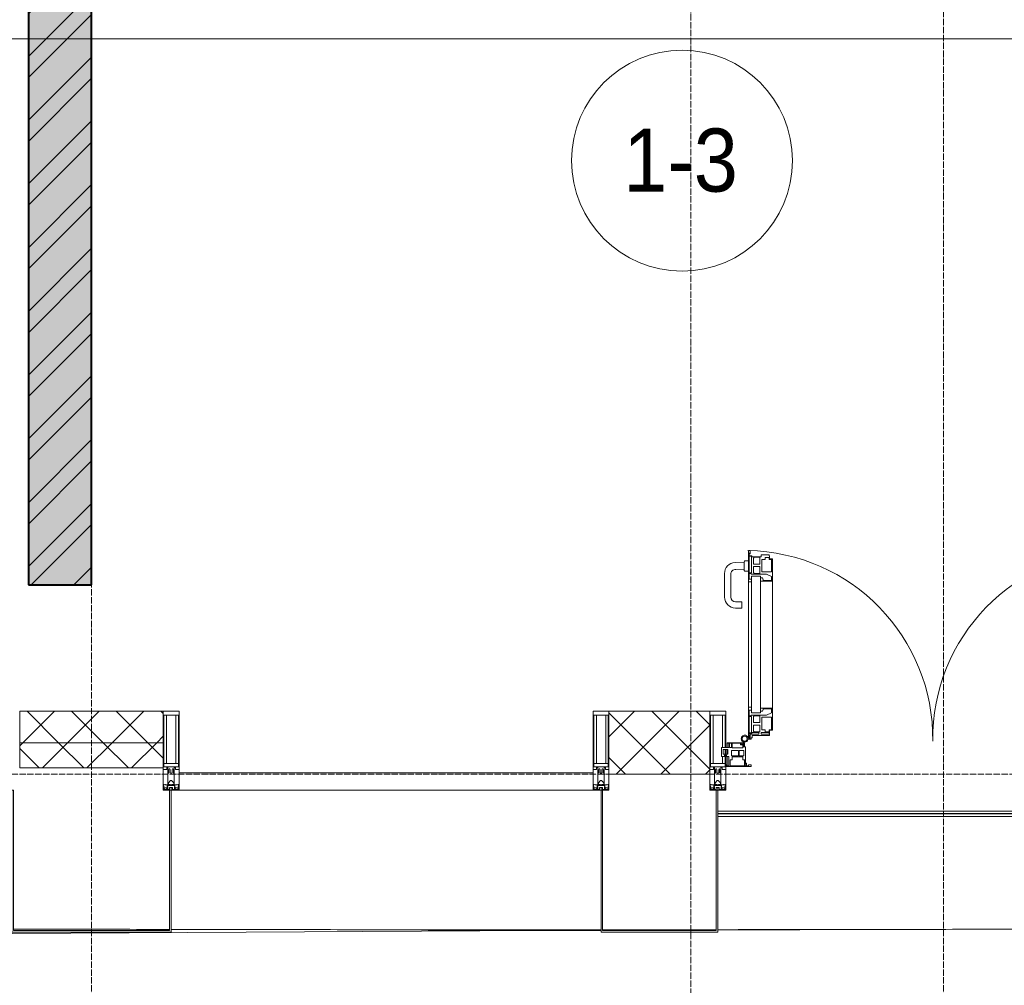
# Model space of a CAD drawing. Header units: millimetres. Extents: x 5617 to 109543, y 7718 to 202726.
# Tile 46 of 84: x 50986 to 54107, y 14731 to 17791. Entities that reach past the tile are written whole.
import ezdxf

# ---------------------------------------------------------------- set-up
doc = ezdxf.new("R2010")
doc.units = ezdxf.units.MM
doc.linetypes.add('ADSK_Линия сетки', pattern=[25, 20, -2.5, 0, -2.5])
doc.linetypes.add('Линия сетки', pattern=[25, 20, -2.5, 0, -2.5])
for name, color, linetype, lineweight in [('Двери', 7, 'Continuous', 18), ('Импосты витража', 7, 'Continuous', 18), ('Колонны', 7, 'Continuous', 18), ('Марки помещений', 7, 'Continuous', 20), ('Ограждение', 7, 'Continuous', 18), ('Оси', 7, 'Continuous', 9), ('Панели витража', 7, 'Continuous', 18), ('Поручни', 7, 'Continuous', 18), ('Стены разрез', 7, 'Continuous', 40), ('Стены штриховка', 7, 'Continuous', 40), ('Форма', 7, 'Continuous', 18), ('Формообразующий элемент-перекрытие', 7, 'Continuous', 18), ('Элементы узлов', 7, 'Continuous', 18)]:
    doc.layers.add(name, color=color, linetype=linetype, lineweight=lineweight)
doc.styles.add('Arial_3', font='arial.ttf', dxfattribs={"width": 0.9, "height": 200})
pattern_1 = [(45, (0, 0), (-70.71068, 70.71068), []), (135, (0, 0), (-70.71068, -70.71068), [])]

# ---------------------------------------------------------------- blocks, each defined once
blk = doc.blocks.new('135_SLK_K4_AR_rvt-1-МКСС_К4_L16_54_900_')
at = {"layer": 'Стены разрез', "lineweight": 9, "true_color": 0xaaaaaa}
h = blk.add_hatch(dxfattribs=at)
h.set_pattern_fill('FP_1', color=253, style=0, pattern_type=2)
h.set_pattern_definition([(50, (0, 0), (218.62117, -19.1268), [22.86, -251.46]), (355, (0, 0), (-42.29187, 229.2684), [18.288, -201.168]), (100.451, (18.22, -1.6), (176.33107, 210.13963), [19.428, -213.708]), (46.184, (0, 60.96), (325.29495, -50.45164), [34.29, -377.19]), (96.636, (27.1, 56.76), (284.883, 296.91266), [29.142, -320.562]), (351.184, (0, 60.96), (284.8858, 296.9107), [27.432, -301.752]), (21, (30.48, 45.72), (181.93753, -122.71832), [22.86, -251.46]), (326, (30.48, 45.72), (74.16223, 221.0262), [18.288, -201.168]), (71.451, (45.64, 35.5), (256.10035, 98.30526), [19.428, -213.708]), (37.5, (0, 0), (3.70639, 101.465895), [3.353, -195.377, 3.353, -200.863, -201.93]), (37.5, (0, 0), (3.70639, 101.465895), [-402.946, 3.353, -198.577]), (7.5, (0, 0), (80.18358, 120.21653), [3.353, -113.081, 3.353, -190.805, -76.962]), (7.5, (0, 0), (80.18358, 120.21653), [-310.591, 3.353, -73.609]), (327.5, (-67.97, 0), (162.708646, -6.87497), [3.353, -72.847, 3.353, -234.391, -315.468]), (327.5, (-67.97, 0), (162.708646, -6.87497), [-313.944, 3.353, -312.115]), (317.5, (-98.45, 0), (177.75468, 30.51183), [3.353, -95.707, 3.353, -154.534, -224.028]), (317.5, (-98.45, 0), (177.75468, 30.51183), [-256.946, 3.353, -220.675])])
h.paths.add_polyline_path([(122150, 16000), (122350, 16000), (122350, 20700), (122150, 20700), (122150, 16977.2)])
h = blk.add_hatch(dxfattribs=at)
h.set_pattern_fill('FP_2', color=253, style=0, pattern_type=2)
h.set_pattern_definition([(45, (0, 0), (-101.02788, 101.02788), []), (45, (67.35, 0), (-101.02788, 101.02788), [])])
h.paths.add_polyline_path([(122150, 16000), (122350, 16000), (122350, 20700), (122150, 20700), (122150, 16977.2)])
at = {"layer": 'Стены разрез', "color": 253, "true_color": 0xaaaaaa}
for p, q in [((122150, 20700), (122150, 16000)), ((122350, 16000), (122350, 20700)), ((122150, 16000), (122350, 16000))]:
    blk.add_line(p, q, dxfattribs=at)
blk = doc.blocks.new('A_PAN_ALU_Door_Double - EXT_1_Double_EQ-7507534-МКСС_К4_L16_54_900_')
at = {"layer": 'Двери', "color": 253, "lineweight": 5, "true_color": 0xaaaaaa}
for p, q in [((-583.7, 659.3), (-583.7, 758.9)), ((-583.7, 758.9), (-578.6, 758.9)), ((-583.7, 659.3), (-583.7, 758.9)), ((-583.7, 758.9), (-578.6, 758.9)), ((-581.6, 750.3), (-581.6, 742.3)), ((-579.8, 750.3), (-581.6, 750.3)), ((-581.6, 750.3), (-581.6, 742.3)), ((-579.8, 750.3), (-581.6, 750.3)), ((-579.8, 748.9), (-579.8, 750.3)), ((-579.8, 748.9), (-579.8, 750.3)), ((-578.6, 748.9), (-579.8, 748.9)), ((-578.6, 748.9), (-579.8, 748.9)), ((-578.6, 758.9), (-578.6, 748.9)), ((-578.6, 758.9), (-578.6, 748.9)), ((583.7, 758.9), (578.6, 758.9)), ((578.6, 758.9), (578.6, 748.9)), ((583.7, 758.9), (578.6, 758.9)), ((578.6, 758.9), (578.6, 748.9)), ((578.6, 748.9), (579.8, 748.9)), ((578.6, 748.9), (579.8, 748.9)), ((579.8, 748.9), (579.8, 750.3)), ((579.8, 750.3), (581.6, 750.3)), ((579.8, 748.9), (579.8, 750.3)), ((579.8, 750.3), (581.6, 750.3)), ((581.6, 750.3), (581.6, 742.3)), ((581.6, 750.3), (581.6, 742.3)), ((583.7, 659.3), (583.7, 758.9)), ((583.7, 659.3), (583.7, 758.9)), ((-581.6, 742.3), (-572.9, 742.3)), ((-581.6, 742.3), (-572.9, 742.3)), ((-581.6, 740.6), (-581.6, 688.2)), ((-574.6, 740.6), (-581.6, 740.6)), ((-581.6, 740.6), (-581.6, 688.2)), ((-574.6, 740.6), (-581.6, 740.6)), ((-574.6, 688.2), (-574.6, 740.6)), ((-574.6, 688.2), (-574.6, 740.6)), ((-572.9, 742.3), (-572.9, 739.3)), ((-572.9, 742.3), (-572.9, 739.3)), ((-572.9, 739.3), (-543.6, 739.3)), ((-572.9, 739.3), (-543.6, 739.3)), ((-566.1, 737.5), (-567.6, 734.8)), ((-566.1, 737.5), (-567.6, 734.8)), ((-567.6, 734.8), (-567.6, 715.8)), ((-567.6, 734.8), (-567.6, 715.8)), ((-547.7, 737.5), (-566.1, 737.5)), ((-547.7, 737.5), (-566.1, 737.5)), ((-547.7, 715.8), (-547.7, 737.5)), ((-547.7, 715.8), (-547.7, 737.5)), ((-543.6, 744.8), (-518.6, 744.8)), ((-543.6, 739.3), (-543.6, 744.8)), ((-543.6, 744.8), (-518.6, 744.8)), ((-543.6, 739.3), (-543.6, 744.8)), ((-541.3, 730.5), (-541.3, 691)), ((-531.2, 730.5), (-541.3, 730.5)), ((-541.3, 730.5), (-541.3, 691)), ((-531.2, 730.5), (-541.3, 730.5)), ((-531.2, 737.1), (-531.2, 730.5)), ((-518.8, 737.1), (-531.2, 737.1)), ((-531.2, 737.1), (-531.2, 730.5)), ((-518.8, 737.1), (-531.2, 737.1)), ((-518.8, 730.6), (-518.8, 737.1)), ((-518.8, 730.6), (-518.8, 737.1)), ((-510.6, 730.6), (-518.8, 730.6)), ((-510.6, 730.6), (-518.8, 730.6)), ((-518.6, 744.8), (-518.6, 741.8)), ((-518.6, 744.8), (-518.6, 741.8)), ((-518.6, 741.8), (-517.1, 741.8)), ((-518.6, 741.8), (-517.1, 741.8)), ((-517.1, 741.8), (-517.1, 732.3)), ((-517.1, 741.8), (-517.1, 732.3)), ((-517.1, 732.3), (-508.2, 732.3)), ((-517.1, 732.3), (-508.2, 732.3)), ((-510.6, 691), (-510.6, 730.6)), ((-510.6, 691), (-510.6, 730.6)), ((-508.2, 732.3), (-508.2, 662.3)), ((-508.2, 732.3), (-508.2, 662.3)), ((517.1, 732.3), (508.2, 732.3)), ((508.2, 732.3), (508.2, 662.3)), ((517.1, 732.3), (508.2, 732.3)), ((508.2, 732.3), (508.2, 662.3)), ((510.6, 691), (510.6, 730.6)), ((510.6, 730.6), (518.8, 730.6)), ((510.6, 691), (510.6, 730.6)), ((510.6, 730.6), (518.8, 730.6)), ((518.6, 741.8), (517.1, 741.8)), ((517.1, 741.8), (517.1, 732.3)), ((518.6, 741.8), (517.1, 741.8)), ((517.1, 741.8), (517.1, 732.3)), ((543.6, 744.8), (518.6, 744.8)), ((518.6, 744.8), (518.6, 741.8)), ((543.6, 744.8), (518.6, 744.8)), ((518.6, 744.8), (518.6, 741.8)), ((518.8, 730.6), (518.8, 737.1)), ((518.8, 737.1), (531.2, 737.1)), ((518.8, 730.6), (518.8, 737.1)), ((518.8, 737.1), (531.2, 737.1)), ((531.2, 737.1), (531.2, 730.5)), ((531.2, 737.1), (531.2, 730.5)), ((531.2, 730.5), (541.3, 730.5)), ((531.2, 730.5), (541.3, 730.5)), ((541.3, 730.5), (541.3, 691)), ((541.3, 730.5), (541.3, 691)), ((543.6, 739.3), (543.6, 744.8)), ((543.6, 739.3), (543.6, 744.8)), ((572.9, 739.3), (543.6, 739.3)), ((572.9, 739.3), (543.6, 739.3)), ((547.7, 715.8), (547.7, 737.5)), ((547.7, 737.5), (566.1, 737.5)), ((547.7, 715.8), (547.7, 737.5)), ((547.7, 737.5), (566.1, 737.5)), ((566.1, 737.5), (567.6, 734.8)), ((566.1, 737.5), (567.6, 734.8)), ((567.6, 734.8), (567.6, 715.8)), ((567.6, 734.8), (567.6, 715.8)), ((581.6, 742.3), (572.9, 742.3)), ((572.9, 742.3), (572.9, 739.3)), ((581.6, 742.3), (572.9, 742.3)), ((572.9, 742.3), (572.9, 739.3)), ((574.6, 688.2), (574.6, 740.6)), ((574.6, 740.6), (581.6, 740.6)), ((574.6, 688.2), (574.6, 740.6)), ((574.6, 740.6), (581.6, 740.6)), ((581.6, 740.6), (581.6, 688.2)), ((581.6, 740.6), (581.6, 688.2)), ((-581.6, 688.2), (-574.6, 688.2)), ((-581.6, 688.2), (-574.6, 688.2)), ((-567.6, 715.8), (-547.7, 715.8)), ((-567.6, 715.8), (-547.7, 715.8)), ((-567.6, 708), (-567.6, 688.9)), ((-547.7, 708), (-567.6, 708)), ((-567.6, 708), (-567.6, 688.9)), ((-547.7, 708), (-567.6, 708)), ((-567.6, 688.9), (-566.1, 686.3)), ((-567.6, 688.9), (-566.1, 686.3)), ((-547.7, 686.3), (-547.7, 708)), ((-547.7, 686.3), (-547.7, 708)), ((-541.3, 691), (-510.6, 691)), ((-541.3, 691), (-510.6, 691)), ((541.3, 691), (510.6, 691)), ((541.3, 691), (510.6, 691)), ((567.6, 715.8), (547.7, 715.8)), ((567.6, 715.8), (547.7, 715.8)), ((547.7, 708), (567.6, 708)), ((547.7, 686.3), (547.7, 708)), ((547.7, 708), (567.6, 708)), ((547.7, 686.3), (547.7, 708)), ((567.6, 688.9), (566.1, 686.3)), ((567.6, 688.9), (566.1, 686.3)), ((567.6, 708), (567.6, 688.9)), ((567.6, 708), (567.6, 688.9)), ((581.6, 688.2), (574.6, 688.2)), ((581.6, 688.2), (574.6, 688.2)), ((-583.7, 244.2), (-583.7, 677.3)), ((-574.6, 659.3), (-583.7, 659.3)), ((-574.6, 659.3), (-583.7, 659.3)), ((-581.6, 686.5), (-581.6, 668.4)), ((-575.4, 686.5), (-581.6, 686.5)), ((-581.6, 686.5), (-581.6, 668.4)), ((-575.4, 686.5), (-581.6, 686.5)), ((-581.6, 668.4), (-574.6, 668.4)), ((-581.6, 668.4), (-574.6, 668.4)), ((-575.4, 684.5), (-575.4, 686.5)), ((-575.4, 684.5), (-575.4, 686.5)), ((-526.4, 684.5), (-575.4, 684.5)), ((-526.4, 684.5), (-575.4, 684.5)), ((-574.6, 677.3), (-546, 677.3)), ((-574.6, 244.2), (-574.6, 677.3)), ((-574.6, 668.4), (-574.6, 659.3)), ((-574.6, 668.4), (-574.6, 659.3)), ((-566.1, 686.3), (-547.7, 686.3)), ((-566.1, 686.3), (-547.7, 686.3)), ((-546, 677.3), (-546, 244.2)), ((-546, 672), (-539.3, 672)), ((-546, 662.3), (-546, 672)), ((-546, 672), (-539.3, 672)), ((-546, 662.3), (-546, 672)), ((-508.2, 662.3), (-546, 662.3)), ((-508.2, 662.3), (-546, 662.3)), ((-539.3, 672), (-537.1, 665.9)), ((-539.3, 672), (-537.1, 665.9)), ((-537.1, 665.9), (-537.1, 663.8)), ((-537.1, 665.9), (-537.1, 663.8)), ((-537.1, 663.8), (-510.6, 663.8)), ((-537.1, 663.8), (-510.6, 663.8)), ((-510.6, 676.8), (-526.4, 684.5)), ((-510.6, 676.8), (-526.4, 684.5)), ((-510.6, 663.8), (-510.6, 676.8)), ((-510.6, 663.8), (-510.6, 676.8)), ((-508.2, 662.3), (-508.2, 259.2)), ((508.2, 662.3), (546, 662.3)), ((508.2, 662.3), (546, 662.3)), ((508.2, 662.3), (508.2, 259.2)), ((510.6, 676.8), (526.4, 684.5)), ((510.6, 676.8), (526.4, 684.5)), ((510.6, 663.8), (510.6, 676.8)), ((510.6, 663.8), (510.6, 676.8)), ((537.1, 663.8), (510.6, 663.8)), ((537.1, 663.8), (510.6, 663.8)), ((526.4, 684.5), (575.4, 684.5)), ((526.4, 684.5), (575.4, 684.5)), ((539.3, 672), (537.1, 665.9)), ((539.3, 672), (537.1, 665.9)), ((537.1, 665.9), (537.1, 663.8)), ((537.1, 665.9), (537.1, 663.8)), ((546, 672), (539.3, 672)), ((546, 672), (539.3, 672)), ((546, 677.3), (546, 244.2)), ((574.6, 677.3), (546, 677.3)), ((546, 662.3), (546, 672)), ((546, 662.3), (546, 672)), ((566.1, 686.3), (547.7, 686.3)), ((566.1, 686.3), (547.7, 686.3)), ((574.6, 244.2), (574.6, 677.3)), ((581.6, 668.4), (574.6, 668.4)), ((574.6, 668.4), (574.6, 659.3)), ((581.6, 668.4), (574.6, 668.4)), ((574.6, 668.4), (574.6, 659.3)), ((574.6, 659.3), (583.7, 659.3)), ((574.6, 659.3), (583.7, 659.3)), ((575.4, 684.5), (575.4, 686.5)), ((575.4, 686.5), (581.6, 686.5)), ((575.4, 684.5), (575.4, 686.5)), ((575.4, 686.5), (581.6, 686.5)), ((581.6, 686.5), (581.6, 668.4)), ((581.6, 686.5), (581.6, 668.4)), ((583.7, 244.2), (583.7, 677.3)), ((-583.7, 262.2), (-574.6, 262.2)), ((-583.7, 164.2), (-583.7, 262.2)), ((-581.6, 253.1), (-581.6, 235.1)), ((-574.6, 253.1), (-581.6, 253.1)), ((-574.6, 262.2), (-574.6, 253.1)), ((-546, 259.2), (-508.2, 259.2)), ((-546, 249.6), (-546, 259.2)), ((-537.1, 255.7), (-539.3, 249.6)), ((-537.1, 257.7), (-537.1, 255.7)), ((-510.6, 257.7), (-537.1, 257.7)), ((-510.6, 244.7), (-510.6, 257.7)), ((-508.2, 259.2), (-508.2, 189.3)), ((546, 259.2), (508.2, 259.2)), ((508.2, 259.2), (508.2, 189.3)), ((510.6, 244.7), (510.6, 257.7)), ((510.6, 257.7), (537.1, 257.7)), ((537.1, 257.7), (537.1, 255.7)), ((537.1, 255.7), (539.3, 249.6)), ((546, 249.6), (546, 259.2)), ((583.7, 262.2), (574.6, 262.2)), ((574.6, 262.2), (574.6, 253.1)), ((574.6, 253.1), (581.6, 253.1)), ((581.6, 253.1), (581.6, 235.1)), ((583.7, 164.2), (583.7, 262.2)), ((-581.6, 235.1), (-575.4, 235.1)), ((-581.6, 233.4), (-581.6, 180.9)), ((-574.6, 233.4), (-581.6, 233.4)), ((-575.4, 237), (-526.4, 237)), ((-575.4, 235.1), (-575.4, 237)), ((-574.6, 244.2), (-546, 244.2)), ((-574.6, 180.9), (-574.6, 233.4)), ((-566.1, 235.3), (-567.6, 232.6)), ((-567.6, 232.6), (-567.6, 213.6)), ((-547.7, 235.3), (-566.1, 235.3)), ((-547.7, 213.6), (-547.7, 235.3)), ((-539.3, 249.6), (-546, 249.6)), ((-541.3, 230.6), (-541.3, 191)), ((-510.6, 230.6), (-541.3, 230.6)), ((-526.4, 237), (-510.6, 244.7)), ((-510.6, 191), (-510.6, 230.6)), ((526.4, 237), (510.6, 244.7)), ((510.6, 230.6), (541.3, 230.6)), ((510.6, 191), (510.6, 230.6)), ((575.4, 237), (526.4, 237)), ((539.3, 249.6), (546, 249.6)), ((541.3, 230.6), (541.3, 191)), ((574.6, 244.2), (546, 244.2)), ((547.7, 213.6), (547.7, 235.3)), ((547.7, 235.3), (566.1, 235.3)), ((566.1, 235.3), (567.6, 232.6)), ((567.6, 232.6), (567.6, 213.6)), ((574.6, 233.4), (581.6, 233.4)), ((574.6, 180.9), (574.6, 233.4)), ((575.4, 235.1), (575.4, 237)), ((581.6, 235.1), (575.4, 235.1)), ((581.6, 233.4), (581.6, 180.9)), ((-567.6, 213.6), (-547.7, 213.6)), ((-567.6, 205.7), (-567.6, 186.7)), ((-547.7, 205.7), (-567.6, 205.7)), ((-547.7, 184), (-547.7, 205.7)), ((-541.3, 191), (-531.2, 191)), ((-531.2, 191), (-531.2, 184.4)), ((-518.8, 191), (-510.6, 191)), ((-518.8, 184.4), (-518.8, 191)), ((-517.1, 189.3), (-517.1, 173.3)), ((-508.2, 189.3), (-517.1, 189.3)), ((508.2, 189.3), (517.1, 189.3)), ((518.8, 191), (510.6, 191)), ((517.1, 189.3), (517.1, 173.3)), ((518.8, 184.4), (518.8, 191)), ((541.3, 191), (531.2, 191)), ((531.2, 191), (531.2, 184.4)), ((567.6, 213.6), (547.7, 213.6)), ((547.7, 205.7), (567.6, 205.7)), ((547.7, 184), (547.7, 205.7)), ((567.6, 205.7), (567.6, 186.7)), ((-575.1, 160.7), (-585.4, 160.7)), ((-581.6, 180.9), (-574.6, 180.9)), ((-581.6, 179.2), (-581.6, 164.2)), ((-572.9, 179.2), (-581.6, 179.2)), ((-581.6, 164.2), (-578.6, 164.2)), ((-578.6, 164.2), (-578.6, 174.5)), ((-575.5, 177.5), (-551.3, 177.5)), ((-575.1, 165.6), (-575.1, 160.7)), ((-572.4, 165.6), (-575.1, 165.6)), ((-572.9, 182.2), (-572.9, 179.2)), ((-551.3, 182.2), (-572.9, 182.2)), ((-572.4, 173.3), (-572.4, 165.6)), ((-517.1, 173.3), (-572.4, 173.3)), ((-567.6, 186.7), (-566.1, 184)), ((-566.1, 184), (-547.7, 184)), ((-551.3, 177.5), (-551.3, 182.2)), ((-543.6, 182.2), (-543.6, 176.7)), ((-518.6, 182.2), (-543.6, 182.2)), ((-543.6, 176.7), (-518.6, 176.7)), ((-531.2, 184.4), (-518.8, 184.4)), ((-518.6, 176.7), (-518.6, 182.2)), ((517.1, 173.3), (572.4, 173.3)), ((518.6, 182.2), (543.6, 182.2)), ((518.6, 176.7), (518.6, 182.2)), ((543.6, 176.7), (518.6, 176.7)), ((531.2, 184.4), (518.8, 184.4)), ((543.6, 182.2), (543.6, 176.7)), ((566.1, 184), (547.7, 184)), ((551.3, 177.5), (551.3, 182.2)), ((551.3, 182.2), (572.9, 182.2)), ((575.5, 177.5), (551.3, 177.5)), ((567.6, 186.7), (566.1, 184)), ((572.4, 173.3), (572.4, 165.6)), ((572.4, 165.6), (575.1, 165.6)), ((572.9, 182.2), (572.9, 179.2)), ((572.9, 179.2), (581.6, 179.2)), ((581.6, 180.9), (574.6, 180.9)), ((575.1, 165.6), (575.1, 160.7)), ((575.1, 160.7), (585.4, 160.7)), ((578.6, 164.2), (578.6, 174.5)), ((581.6, 164.2), (578.6, 164.2)), ((581.6, 179.2), (581.6, 164.2))]:
    blk.add_line(p, q, dxfattribs=at)
at = {"layer": 'Двери', "lineweight": 5}
for p, q in [((-597.6, 721.7), (-626.4, 720.7)), ((-597.6, 723.5), (-597.6, 696)), ((-583.6, 726), (-595.1, 726)), ((583.6, 726), (595.1, 726)), ((597.6, 723.5), (597.6, 696)), ((597.6, 721.7), (626.4, 720.7)), ((-624.5, 698.8), (-597.6, 697.7)), ((-595.1, 693.5), (-583.6, 693.5)), ((595.1, 693.5), (583.6, 693.5)), ((624.5, 698.8), (597.6, 697.7)), ((-660.1, 685.7), (-660.1, 611.5)), ((-640.1, 611.5), (-640.1, 683.8)), ((640.1, 611.5), (640.1, 683.8)), ((660.1, 685.7), (660.1, 611.5)), ((-605.1, 596.5), (-625.1, 596.5)), ((-605.1, 576.5), (-605.1, 596.5)), ((605.1, 576.5), (605.1, 596.5)), ((605.1, 596.5), (625.1, 596.5)), ((-625.1, 576.5), (-605.1, 576.5)), ((625.1, 576.5), (605.1, 576.5))]:
    blk.add_line(p, q, dxfattribs=at)
at = {"layer": 'Двери', "color": 254, "lineweight": 5, "true_color": 0xd4d4d4}
for centre, start, end in [((-596.2, 162.6), 359.296, 89.0613), ((596.2, 162.6), 90.9387, 180.704)]:
    blk.add_arc(centre, 596.2, start, end, dxfattribs=at)
at = {"layer": 'Двери', "lineweight": 5}
for centre, radius, start, end in [((-625.1, 685.7), 35, 92.1945, 180), ((-595.1, 723.5), 2.5, 90, 180), ((595.1, 723.5), 2.5, 360, 90), ((625.1, 685.7), 35, 360, 87.8055), ((-625.1, 683.8), 15, 87.8056, 180), ((-595.1, 696), 2.5, 180, 270), ((595.1, 696), 2.5, 270, 360), ((625.1, 683.8), 15, 0, 92.1944), ((-625.1, 611.5), 35, 180, 270), ((-625.1, 611.5), 15, 180, 270), ((625.1, 611.5), 35, 270, 360), ((625.1, 611.5), 15, 270, 360)]:
    blk.add_arc(centre, radius, start, end, dxfattribs=at)
at = {"layer": 'Двери', "color": 253, "lineweight": 5, "true_color": 0xaaaaaa}
for centre, radius, start, end in [((-596.2, 162.7), 11, 16.047, 350.0284), ((-596.2, 162.6), 8, 90, 270), ((-596.2, 162.6), 8, 270, 90), ((-583.7, 166.3), 2.03, 196.0721, 270), ((-575.5, 174.5), 3, 90, 180), ((575.5, 174.5), 3, 360, 90), ((583.7, 166.3), 2.03, 270, 343.9279), ((596.2, 162.7), 11, 189.9716, 163.953), ((596.2, 162.6), 8, 90, 270), ((596.2, 162.6), 8, 270, 90)]:
    blk.add_arc(centre, radius, start, end, dxfattribs=at)
at = {"layer": 'Панели витража', "color": 253, "lineweight": 5, "true_color": 0xaaaaaa}
for p, q in [((-645.9, 135.1), (-669.2, 135.1)), ((-669.2, 135.1), (-669.2, 106.6)), ((-664.2, 113.4), (-664.2, 128.4)), ((-664.2, 128.4), (-649.2, 128.4)), ((-600.3, 150), (-651.2, 150)), ((-651.2, 150), (-651.2, 148.5)), ((-651.2, 148.5), (-645.9, 148.5)), ((-651.2, 148.5), (-651.2, 135.1)), ((-651.2, 128.4), (-651.2, 113.4)), ((-649.2, 128.4), (-649.2, 113.4)), ((-645.9, 148.5), (-645.9, 135.1)), ((-644.3, 134.5), (-644.3, 148.2)), ((-644.3, 148.2), (-637.3, 148.2)), ((-637.3, 134.5), (-644.3, 134.5)), ((-637.8, 108.8), (-637.8, 125)), ((-637.8, 125), (-615.2, 125)), ((-637.3, 148.2), (-637.3, 134.5)), ((-635.9, 134.2), (-635.9, 148.4)), ((-635.9, 148.4), (-608.9, 148.4)), ((-601.9, 134.2), (-635.9, 134.2)), ((-615.2, 125), (-615.2, 108.8)), ((-613, 108.8), (-613, 125)), ((-613, 125), (-598.7, 125)), ((-608.9, 148.4), (-608.9, 142.8)), ((-608.9, 142.8), (-601.9, 142.8)), ((-607.5, 148.7), (-601.5, 148.7)), ((-607.5, 144.4), (-607.5, 148.7)), ((-601.5, 144.4), (-607.5, 144.4)), ((-601.9, 142.8), (-601.9, 134.2)), ((-601.5, 148.7), (-601.5, 144.4)), ((-600.3, 136.5), (-600.3, 150)), ((-593.3, 136.5), (-600.3, 136.5)), ((-596.2, 150), (-600.1, 150)), ((-598.7, 125), (-598.7, 108.8)), ((-596.2, 136.5), (-596.2, 150)), ((-593.3, 84.8), (-593.3, 136.5)), ((600.3, 136.5), (593.3, 136.5)), ((593.3, 136.5), (593.3, 84.8)), ((596.2, 150), (596.2, 136.5)), ((600.3, 150), (596.2, 150)), ((598.7, 125), (613, 125)), ((598.7, 108.8), (598.7, 125)), ((651.2, 150), (600.3, 150)), ((600.3, 150), (600.3, 136.5)), ((601.5, 144.4), (601.5, 148.7)), ((601.5, 148.7), (607.5, 148.7)), ((607.5, 144.4), (601.5, 144.4)), ((601.9, 134.2), (601.9, 142.8)), ((601.9, 142.8), (608.9, 142.8)), ((635.9, 134.2), (601.9, 134.2)), ((607.5, 148.7), (607.5, 144.4)), ((608.9, 142.8), (608.9, 148.4)), ((608.9, 148.4), (635.9, 148.4)), ((613, 125), (613, 108.8)), ((615.2, 125), (637.8, 125)), ((615.2, 108.8), (615.2, 125)), ((635.9, 148.4), (635.9, 134.2)), ((637.3, 148.2), (644.3, 148.2)), ((637.3, 134.5), (637.3, 148.2)), ((644.3, 134.5), (637.3, 134.5)), ((637.8, 125), (637.8, 108.8)), ((644.3, 148.2), (644.3, 134.5)), ((645.9, 135.1), (645.9, 148.5)), ((645.9, 148.5), (651.2, 148.5)), ((669.2, 135.1), (645.9, 135.1)), ((649.2, 128.4), (664.2, 128.4)), ((649.2, 113.4), (649.2, 128.4)), ((651.2, 148.5), (651.2, 150)), ((651.2, 135.1), (651.2, 148.5)), ((651.2, 113.4), (651.2, 128.4)), ((664.2, 128.4), (664.2, 113.4)), ((669.2, 106.6), (669.2, 135.1)), ((-669.2, 106.6), (-660.2, 106.6)), ((-649.2, 113.4), (-664.2, 113.4)), ((-660.2, 106.6), (-660.2, 110.1)), ((-660.2, 110.1), (-653.3, 110.1)), ((-653.3, 110.1), (-653.3, 106.6)), ((-653.3, 106.6), (-646.3, 106.6)), ((-651.2, 106.6), (-651.2, 76.7)), ((-646.3, 106.6), (-646.3, 76.7)), ((-642.4, 76.3), (-642.4, 95.5)), ((-642.4, 95.5), (-635.3, 95.5)), ((-615.2, 108.8), (-637.8, 108.8)), ((-635.3, 95.5), (-635.3, 105)), ((-635.3, 105), (-602.1, 105)), ((-598.7, 108.8), (-613, 108.8)), ((-602.1, 105), (-602.1, 95.5)), ((-602.1, 95.5), (-595.8, 95.5)), ((-596.2, 76.2), (-596.2, 95.5)), ((-595.8, 95.5), (-595.8, 89)), ((595.8, 89), (595.8, 95.5)), ((595.8, 95.5), (602.1, 95.5)), ((596.2, 95.5), (596.2, 76.2)), ((613, 108.8), (598.7, 108.8)), ((602.1, 95.5), (602.1, 105)), ((602.1, 105), (635.3, 105)), ((637.8, 108.8), (615.2, 108.8)), ((635.3, 105), (635.3, 95.5)), ((635.3, 95.5), (642.4, 95.5)), ((642.4, 95.5), (642.4, 76.3)), ((646.3, 76.7), (646.3, 106.6)), ((646.3, 106.6), (653.3, 106.6)), ((664.2, 113.4), (649.2, 113.4)), ((651.2, 76.7), (651.2, 106.6)), ((653.3, 106.6), (653.3, 110.1)), ((653.3, 110.1), (660.2, 110.1)), ((660.2, 110.1), (660.2, 106.6)), ((660.2, 106.6), (669.2, 106.6)), ((-652.8, 79.5), (-654.3, 79.5)), ((-654.3, 79.5), (-654.3, 74.5)), ((-654.3, 74.5), (-575.3, 74.5)), ((-652.8, 76.7), (-652.8, 79.5)), ((-646.3, 76.7), (-652.8, 76.7)), ((-592, 76.3), (-642.4, 76.3)), ((-595.8, 89), (-595, 88.2)), ((-595, 88.2), (-595, 83.1)), ((-595, 83.1), (-592, 83.1)), ((-590.3, 84.8), (-593.3, 84.8)), ((-592, 83.1), (-592, 76.3)), ((-590.3, 76.5), (-590.3, 84.8)), ((-583.9, 76.5), (-590.3, 76.5)), ((-575.3, 79.5), (-583.9, 79.5)), ((-583.9, 79.5), (-583.9, 76.5)), ((-575.3, 74.5), (-575.3, 79.5)), ((583.9, 79.5), (575.3, 79.5)), ((575.3, 79.5), (575.3, 74.5)), ((575.3, 74.5), (654.3, 74.5)), ((583.9, 76.5), (583.9, 79.5)), ((590.3, 76.5), (583.9, 76.5)), ((593.3, 84.8), (590.3, 84.8)), ((590.3, 84.8), (590.3, 76.5)), ((592, 76.3), (592, 83.1)), ((592, 83.1), (595, 83.1)), ((642.4, 76.3), (592, 76.3)), ((595, 88.2), (595.8, 89)), ((595, 83.1), (595, 88.2)), ((652.8, 76.7), (646.3, 76.7)), ((654.3, 79.5), (652.8, 79.5)), ((652.8, 79.5), (652.8, 76.7)), ((654.3, 74.5), (654.3, 79.5))]:
    blk.add_line(p, q, dxfattribs=at)
blk = doc.blocks.new('System Panel - A_PAN_Glass-7508020-МКСС_К4_L16_54_900_')
at = {"layer": 'Панели витража', "color": 253, "lineweight": 5, "true_color": 0xaaaaaa}
for p, q in [((656.25, 55), (-656.25, 55)), ((-656.25, 55), (-656.25, 0)), ((656.25, 0), (656.25, 55)), ((-656.25, 0), (656.25, 0))]:
    blk.add_line(p, q, dxfattribs=at)
blk = doc.blocks.new('Rectangular Mullion - 50Wx250H-2623690-МКСС_К4_L16_54_900_')
at = {"layer": 'Элементы узлов', "color": 253, "lineweight": 5, "true_color": 0xaaaaaa}
for p, q in [((-25, 65.2), (-25, 250)), ((-25, 250), (0, 250)), ((25, 250), (0, 250)), ((25, 65.2), (25, 250)), ((-23, 237.3), (0, 237.3)), ((-23, 237.3), (-23, 73.6)), ((-14.9, 84), (-14.9, 237.3)), ((23, 237.3), (0, 237.3)), ((14.9, 84), (14.9, 237.3)), ((23, 237.3), (23, 73.6)), ((-14, 65.2), (-25, 65.2)), ((0, 84), (-23, 84)), ((-0.5, 73.6), (-23, 73.6)), ((-14, 71.3), (-14, 65.2)), ((-10, 71.3), (-14, 71.3)), ((-10, 53), (-10, 71.3)), ((-7, 65.2), (-5.9, 67.3)), ((-7, 65.2), (-7, 54.7)), ((-4.1, 67.3), (-5.9, 67.3)), ((-4.1, 67.3), (-2.9, 65.1)), ((-2.9, 65.1), (-2.9, 54.6)), ((0, 84), (23, 84)), ((0.5, 73.6), (23, 73.6)), ((4.1, 67.3), (2.9, 65.1)), ((2.9, 65.1), (2.9, 54.6)), ((4.1, 67.3), (5.9, 67.3)), ((7, 65.2), (5.9, 67.3)), ((7, 65.2), (7, 54.7)), ((10, 71.3), (14, 71.3)), ((10, 53), (10, 71.3)), ((14, 71.3), (14, 65.2)), ((14, 65.2), (25, 65.2)), ((-8.7, 53), (-10, 53)), ((-10, 53), (-10, 17)), ((-8.7, 53), (-7, 54.7)), ((-1.3, 53), (-2.9, 54.6)), ((0, 53), (-1.3, 53)), ((0, 53), (1.3, 53)), ((1.3, 53), (2.9, 54.6)), ((8.7, 53), (7, 54.7)), ((8.7, 53), (10, 53)), ((10, 53), (10, 17)), ((-23.8, 14.6), (-25, 14.2)), ((-25, 0), (-25, 14.2)), ((-22.3, 17), (-23.8, 17)), ((-23.8, 17), (-23.8, 14.6)), ((-22.5, 10.6), (-23.8, 14.6)), ((-22.5, 10.6), (-23.7, 9.9)), ((-23.7, 1.3), (-23.7, 9.9)), ((-23.7, 1.3), (-11.8, 1.3)), ((-23.2, 10.2), (-22.5, 8)), ((-22.5, 8), (-22.5, 4.5)), ((-21.3, 4.5), (-22.5, 4.5)), ((-22.3, 17), (-22.3, 16)), ((-22.3, 16), (-21.3, 16)), ((-19, 17.6), (-21.3, 16)), ((-21.3, 4.5), (-21.3, 6.5)), ((-21.3, 6.5), (-14.2, 6.5)), ((-18.4, 16.6), (-19, 17.6)), ((-7.4, 16.6), (-18.4, 16.6)), ((-14.2, 6.5), (-14.2, 4.5)), ((-13.2, 4.5), (-14.2, 4.5)), ((-13.2, 4.5), (-12.2, 7.2)), ((-12.7, 7.6), (-11.3, 11.4)), ((-12.7, 7.6), (-11.8, 6.9)), ((-12.2, 9), (-12.2, 14.8)), ((-12.2, 14.8), (0, 14.8)), ((-11.8, 1.3), (-11.8, 6.9)), ((-10.5, 11.2), (-11.3, 11.4)), ((-10.5, 1.5), (-10.5, 11.2)), ((-4.8, 1.5), (-10.5, 1.5)), ((-10, 17), (-7.5, 17)), ((-8.5, 23), (-1.5, 30)), ((-8.5, 18.5), (-8.5, 23)), ((-7.5, 18.5), (-8.5, 18.5)), ((-7.5, 17), (-7.5, 18.5)), ((-7.4, 18), (-7.4, 16.6)), ((-2.6, 18), (-7.4, 18)), ((0, 8), (-4.8, 8)), ((-4.8, 1.5), (-4.8, 8)), ((-2.6, 18), (-2.6, 16.8)), ((-2.6, 16.8), (0, 16.8)), ((-1.5, 30), (0, 30)), ((1.5, 30), (0, 30)), ((2.6, 16.8), (0, 16.8)), ((0, 14.8), (0, 16.8)), ((0, 14.8), (0, 16.8)), ((12.2, 14.8), (0, 14.8)), ((0, 0), (0, 8)), ((0, 8), (4.8, 8)), ((0, 0), (0, 8)), ((8.5, 23), (1.5, 30)), ((2.6, 18), (2.6, 16.8)), ((2.6, 18), (7.4, 18)), ((4.8, 1.5), (4.8, 8)), ((4.8, 1.5), (10.5, 1.5)), ((7.4, 18), (7.4, 16.6)), ((7.4, 16.6), (18.4, 16.6)), ((7.5, 18.5), (8.5, 18.5)), ((7.5, 17), (7.5, 18.5)), ((10, 17), (7.5, 17)), ((8.5, 18.5), (8.5, 23)), ((10.5, 11.2), (11.3, 11.4)), ((10.5, 1.5), (10.5, 11.2)), ((12.7, 7.6), (11.3, 11.4)), ((12.7, 7.6), (11.8, 6.9)), ((11.8, 1.3), (11.8, 6.9)), ((23.7, 1.3), (11.8, 1.3)), ((12.2, 9), (12.2, 14.8)), ((13.2, 4.5), (12.2, 7.2)), ((13.2, 4.5), (14.2, 4.5)), ((21.3, 6.5), (14.2, 6.5)), ((14.2, 6.5), (14.2, 4.5)), ((18.4, 16.6), (19, 17.6)), ((19, 17.6), (21.3, 16)), ((22.3, 16), (21.3, 16)), ((21.3, 4.5), (21.3, 6.5)), ((21.3, 4.5), (22.5, 4.5)), ((22.3, 17), (22.3, 16)), ((22.3, 17), (23.8, 17)), ((22.5, 10.6), (23.8, 14.6)), ((22.5, 10.6), (23.7, 9.9)), ((23.2, 10.2), (22.5, 8)), ((22.5, 8), (22.5, 4.5)), ((23.7, 1.3), (23.7, 9.9)), ((23.8, 17), (23.8, 14.6)), ((23.8, 14.6), (25, 14.2)), ((25, 0), (25, 14.2)), ((-25, 0), (0, 0)), ((25, 0), (0, 0))]:
    blk.add_line(p, q, dxfattribs=at)
for centre, start, end in [((-0.5, 73.1), 360, 90), ((0.5, 73.1), 90, 180)]:
    blk.add_arc(centre, 0.5, start, end, dxfattribs=at)
blk = doc.blocks.new('Rectangular Mullion - R_StandardFrame_50Wx250H-7505731-МКСС_К4_L16_54_900_')
at = {"layer": 'Импосты витража', "color": 253, "lineweight": 5, "true_color": 0xaaaaaa}
for p, q in [((-25, -250), (-25, 0)), ((-25, 0), (-5, 0)), ((0, 0), (25, 0)), ((25, 0), (25, -250)), ((25, -250), (-25, -250))]:
    blk.add_line(p, q, dxfattribs=at)
blk = doc.blocks.new('Rectangular Mullion - R_StandardFrame_50Wx250H-V54-МКСС_К4_L16_54_900_')
at = {"layer": 'Импосты витража', "color": 253, "lineweight": 5, "true_color": 0xaaaaaa}
for p, q in [((-25, -250), (-25, 0)), ((-25, 0), (-0.4, 0)), ((5, 0), (25, 0)), ((25, 0), (25, -250)), ((25, -250), (-25, -250))]:
    blk.add_line(p, q, dxfattribs=at)
blk = doc.blocks.new('Rectangular Mullion - 50Wx250H-V48-МКСС_К4_L16_54_900_')
at = {"layer": 'Элементы узлов', "color": 253, "lineweight": 5, "true_color": 0xaaaaaa}
for p, q in [((-25, 65.2), (-25, 250)), ((-25, 250), (0, 250)), ((25, 250), (0, 250)), ((25, 135.1), (25, 250)), ((-23, 237.3), (0, 237.3)), ((-23, 237.3), (-23, 73.6)), ((-14.9, 84), (-14.9, 237.3)), ((23, 237.3), (0, 237.3)), ((14.9, 135.1), (14.9, 237.3)), ((23, 237.3), (23, 135.1)), ((23, 128.4), (23, 113.4)), ((25, 113.4), (25, 128.4)), ((14.9, 84), (14.9, 106.6)), ((23, 110.1), (23, 73.6)), ((25, 65.2), (25, 110.1)), ((-14, 65.2), (-25, 65.2)), ((0, 84), (-23, 84)), ((-0.5, 73.6), (-23, 73.6)), ((-14, 71.3), (-14, 65.2)), ((-10, 71.3), (-14, 71.3)), ((-10, 53), (-10, 71.3)), ((-7, 65.2), (-5.9, 67.3)), ((-7, 65.2), (-7, 54.7)), ((-4.1, 67.3), (-5.9, 67.3)), ((-4.1, 67.3), (-2.9, 65.1)), ((-2.9, 65.1), (-2.9, 54.6)), ((0, 84), (23, 84)), ((0.5, 73.6), (23, 73.6)), ((4.1, 67.3), (2.9, 65.1)), ((2.9, 65.1), (2.9, 54.6)), ((4.1, 67.3), (5.9, 67.3)), ((7, 65.2), (5.9, 67.3)), ((7, 65.2), (7, 54.7)), ((10, 71.3), (14, 71.3)), ((10, 53), (10, 71.3)), ((14, 71.3), (14, 65.2)), ((14, 65.2), (25, 65.2)), ((-8.7, 53), (-10, 53)), ((-10, 53), (-10, 17)), ((-8.7, 53), (-7, 54.7)), ((-1.3, 53), (-2.9, 54.6)), ((0, 53), (-1.3, 53)), ((0, 53), (1.3, 53)), ((1.3, 53), (2.9, 54.6)), ((8.7, 53), (7, 54.7)), ((8.7, 53), (10, 53)), ((10, 53), (10, 17)), ((-23.8, 14.6), (-25, 14.2)), ((-25, 0), (-25, 14.2)), ((-22.3, 17), (-23.8, 17)), ((-23.8, 17), (-23.8, 14.6)), ((-22.5, 10.6), (-23.8, 14.6)), ((-22.5, 10.6), (-23.7, 9.9)), ((-23.7, 1.3), (-23.7, 9.9)), ((-23.7, 1.3), (-11.8, 1.3)), ((-23.2, 10.2), (-22.5, 8)), ((-22.5, 8), (-22.5, 4.5)), ((-21.3, 4.5), (-22.5, 4.5)), ((-22.3, 17), (-22.3, 16)), ((-22.3, 16), (-21.3, 16)), ((-19, 17.6), (-21.3, 16)), ((-21.3, 4.5), (-21.3, 6.5)), ((-21.3, 6.5), (-14.2, 6.5)), ((-18.4, 16.6), (-19, 17.6)), ((-7.4, 16.6), (-18.4, 16.6)), ((-14.2, 6.5), (-14.2, 4.5)), ((-13.2, 4.5), (-14.2, 4.5)), ((-13.2, 4.5), (-12.2, 7.2)), ((-12.7, 7.6), (-11.3, 11.4)), ((-12.7, 7.6), (-11.8, 6.9)), ((-12.2, 9), (-12.2, 14.8)), ((-12.2, 14.8), (0, 14.8)), ((-11.8, 1.3), (-11.8, 6.9)), ((-10.5, 11.2), (-11.3, 11.4)), ((-10.5, 1.5), (-10.5, 11.2)), ((-4.8, 1.5), (-10.5, 1.5)), ((-10, 17), (-7.5, 17)), ((-8.5, 23), (-1.5, 30)), ((-8.5, 18.5), (-8.5, 23)), ((-7.5, 18.5), (-8.5, 18.5)), ((-7.5, 17), (-7.5, 18.5)), ((-7.4, 18), (-7.4, 16.6)), ((-2.6, 18), (-7.4, 18)), ((0, 8), (-4.8, 8)), ((-4.8, 1.5), (-4.8, 8)), ((-2.6, 18), (-2.6, 16.8)), ((-2.6, 16.8), (0, 16.8)), ((-1.5, 30), (0, 30)), ((1.5, 30), (0, 30)), ((2.6, 16.8), (0, 16.8)), ((0, 14.8), (0, 16.8)), ((0, 14.8), (0, 16.8)), ((12.2, 14.8), (0, 14.8)), ((0, 0), (0, 8)), ((0, 8), (4.8, 8)), ((0, 0), (0, 8)), ((8.5, 23), (1.5, 30)), ((2.6, 18), (2.6, 16.8)), ((2.6, 18), (7.4, 18)), ((4.8, 1.5), (4.8, 8)), ((4.8, 1.5), (10.5, 1.5)), ((7.4, 18), (7.4, 16.6)), ((7.4, 16.6), (18.4, 16.6)), ((7.5, 18.5), (8.5, 18.5)), ((7.5, 17), (7.5, 18.5)), ((10, 17), (7.5, 17)), ((8.5, 18.5), (8.5, 23)), ((10.5, 11.2), (11.3, 11.4)), ((10.5, 1.5), (10.5, 11.2)), ((12.7, 7.6), (11.3, 11.4)), ((12.7, 7.6), (11.8, 6.9)), ((11.8, 1.3), (11.8, 6.9)), ((23.7, 1.3), (11.8, 1.3)), ((12.2, 9), (12.2, 14.8)), ((13.2, 4.5), (12.2, 7.2)), ((13.2, 4.5), (14.2, 4.5)), ((21.3, 6.5), (14.2, 6.5)), ((14.2, 6.5), (14.2, 4.5)), ((18.4, 16.6), (19, 17.6)), ((19, 17.6), (21.3, 16)), ((22.3, 16), (21.3, 16)), ((21.3, 4.5), (21.3, 6.5)), ((21.3, 4.5), (22.5, 4.5)), ((22.3, 17), (22.3, 16)), ((22.3, 17), (23.8, 17)), ((22.5, 10.6), (23.8, 14.6)), ((22.5, 10.6), (23.7, 9.9)), ((23.2, 10.2), (22.5, 8)), ((22.5, 8), (22.5, 4.5)), ((23.7, 1.3), (23.7, 9.9)), ((23.8, 17), (23.8, 14.6)), ((23.8, 14.6), (25, 14.2)), ((25, 0), (25, 14.2)), ((-25, 0), (0, 0)), ((25, 0), (0, 0))]:
    blk.add_line(p, q, dxfattribs=at)
for centre, start, end in [((-0.5, 73.1), 360, 90), ((0.5, 73.1), 90, 180)]:
    blk.add_arc(centre, 0.5, start, end, dxfattribs=at)
blk = doc.blocks.new('Rectangular Mullion - R_StandardFrame_50Wx250H-V49-МКСС_К4_L16_54_900_')
at = {"layer": 'Импосты витража', "color": 253, "lineweight": 5, "true_color": 0xaaaaaa}
for p, q in [((-25, -250), (-25, 0)), ((-25, 0), (-5, 0)), ((0, 0), (25, 0)), ((25, 0), (25, -110.1)), ((25, -113.4), (25, -128.4)), ((25, -135.1), (25, -250)), ((25, -250), (-25, -250))]:
    blk.add_line(p, q, dxfattribs=at)
blk = doc.blocks.new('Ограждение - Ограждение-6015204-МКСС_К4_L16_54_900_')
at = {"layer": 'Поручни', "color": 253, "lineweight": 5, "true_color": 0xaaaaaa}
for p, q in [((42947.5, -116.5), (41585, -116.5)), ((42947.5, -124.5), (41585, -124.5)), ((42947.5, -125.5), (41585, -125.5)), ((42947.5, -133.5), (41585, -133.5))]:
    blk.add_line(p, q, dxfattribs=at)
blk = doc.blocks.new('A_SLK_PAN_Type1 - Прямой тип панели-6537724-МКСС_К4_L16_54_900_')
at = {"layer": 'Колонны', "lineweight": 5}
for p, q in [((-252.5, 450), (252.5, 450)), ((-252.5, 0), (-252.5, 450)), ((-247.5, 445), (-247.5, 0)), ((247.5, 445), (-247.5, 445)), ((247.5, 0), (247.5, 445)), ((252.5, 450), (252.5, 0)), ((-247.5, 0), (-252.5, 0)), ((252.5, 0), (247.5, 0))]:
    blk.add_line(p, q, dxfattribs=at)
blk = doc.blocks.new('A_SLK_PAN_Type1 - Прямой тип панели-6537725-МКСС_К4_L16_54_900_')
at = {"layer": 'Колонны', "lineweight": 5}
for p, q in [((-185, 450), (185, 450)), ((-185, 0), (-185, 450)), ((-180, 445), (-180, 0)), ((180, 445), (-180, 445)), ((180, 0), (180, 445)), ((185, 450), (185, 0)), ((-180, 0), (-185, 0)), ((185, 0), (180, 0))]:
    blk.add_line(p, q, dxfattribs=at)
blk = doc.blocks.new('135_SLK_K4_AR_FCD_rvt-1-МКСС_К4_L16_54_900_')
at = {"layer": 'Стены разрез', "lineweight": 5, "true_color": 0xaaaaaa}
h = blk.add_hatch(dxfattribs=at)
h.set_pattern_fill('FP_4', color=253, style=0, pattern_type=2)
h.set_pattern_definition(pattern_1)
h.paths.add_polyline_path([(122122.5, 15500), (122577.5, 15500), (122577.5, 15600), (122122.5, 15600)])
h = blk.add_hatch(dxfattribs=at)
h.set_pattern_fill('FP_4', color=253, style=0, pattern_type=2)
h.set_pattern_definition(pattern_1)
h.paths.add_polyline_path([(124310, 15400), (124310, 15600), (123990, 15600), (123990, 15400), (124265.7, 15400)])
h = blk.add_hatch(dxfattribs=at)
h.set_pattern_fill('FP_4', color=253, style=0, pattern_type=2)
h.set_pattern_definition(pattern_1)
h.paths.add_polyline_path([(122122.5, 15420), (122577.5, 15420), (122577.5, 15500), (122122.5, 15500)])
at = {"layer": 'Стены разрез', "color": 253, "lineweight": 9, "true_color": 0xaaaaaa}
for p, q in [((122577.5, 15600), (122122.5, 15600)), ((122122.5, 15600), (122122.5, 15420)), ((122577.5, 15420), (122577.5, 15600)), ((124310, 15600), (123990, 15600)), ((123990, 15600), (123990, 15400)), ((124310, 15400), (124310, 15600)), ((122122.5, 15420), (122577.5, 15420)), ((123990, 15400), (124310, 15400))]:
    blk.add_line(p, q, dxfattribs=at)
at = {"layer": 'Стены штриховка', "color": 253, "lineweight": 9, "true_color": 0xaaaaaa}
blk.add_line((122577.5, 15500), (122122.5, 15500), dxfattribs=at)
at = {"layer": 'Форма', "color": 253, "lineweight": 9, "true_color": 0xaaaaaa}
blk.add_line((136800, 17730), (101533.6, 17730), dxfattribs=at)
at = {"layer": 'Форма', "color": 253, "lineweight": 5, "true_color": 0xaaaaaa}
for p, q in [((124225.5, 14905.8), (124330, 14906.2)), ((124335, 14906.2), (125115.7, 14908.7))]:
    blk.add_line(p, q, dxfattribs=at)
at = {"layer": 'Форма', "color": 253, "lineweight": 5, "true_color": 0xaaaaaa, "flags": 128}
blk.add_lwpolyline([(114341.6, 14827.2), (118320, 14866.3), (121358.5, 14890.7), (123765.7, 14904.4), (123964.6, 14905)], dxfattribs=at)
at = {"layer": 'Форма', "color": 253, "lineweight": 9, "true_color": 0xaaaaaa}
for points, knots in [([(122102.5, 14909.6), (122140.9, 14909.5), (122292.3, 14909), (122457.3, 14908.6), (122583.9, 14908.4), (122597.5, 14908.3)], [-0.41672619, -0.41672619, -0.41672619, -0.41672619, -0.41346154, -0.40384615, -0.40268864, -0.40268864, -0.40268864, -0.40268864]), ([(122602.5, 14908.3), (122700.2, 14908.1), (122854.5, 14907.9), (123065.3, 14907.6), (123235, 14907.4), (123404.6, 14907.3), (123630.7, 14907.2), (123817.3, 14907.2), (123947.5, 14907.3), (123964.6, 14907.3)], [-0.40254808, -0.40254808, -0.40254808, -0.40254808, -0.39423077, -0.38942308, -0.38461538, -0.37980769, -0.375, -0.36538462, -0.36392847, -0.36392847, -0.36392847, -0.36392847]), ([(123969.9, 14907.3), (124064, 14907.3), (124184, 14907.4), (124304, 14907.5), (124329.9, 14907.5)], [-0.36377604, -0.36377604, -0.36377604, -0.36377604, -0.35576923, -0.35356722, -0.35356722, -0.35356722, -0.35356722]), ([(124334.9, 14907.5), (124363.9, 14907.5), (124449.4, 14907.6), (124591.5, 14907.8), (124761.2, 14908), (124987.2, 14908.4), (125269.7, 14909), (125525.3, 14909.7), (125667.8, 14910.1), (125697.4, 14910.2)], [-0.35342632, -0.35342632, -0.35342632, -0.35342632, -0.35096154, -0.34615385, -0.34134615, -0.33653846, -0.32692308, -0.31730769, -0.31479517, -0.31479517, -0.31479517, -0.31479517])]:
    blk.add_open_spline(points, degree=3, knots=knots, dxfattribs=at)
at = {"layer": 'Формообразующий элемент-перекрытие', "color": 253, "lineweight": 5, "true_color": 0xaaaaaa}
for points, knots in [([(123685.2, 14906.1), (123639.4, 14906.1), (123549.9, 14906.1), (123460.5, 14906), (123416.8, 14906)], [0.366530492, 0.366530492, 0.366530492, 0.366530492, 0.37037037, 0.374030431, 0.374030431, 0.374030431, 0.374030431]), ([(124916.8, 14908.3), (124902.2, 14908.2), (124872.5, 14908.1), (124842.9, 14908.1), (124827.8, 14908)], [0.332110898, 0.332110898, 0.332110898, 0.332110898, 0.333333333, 0.334598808, 0.334598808, 0.334598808, 0.334598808])]:
    blk.add_open_spline(points, degree=3, knots=knots, dxfattribs=at)
blk.add_open_spline([(125139, 14908.9), (125126.1, 14908.8), (125113.1, 14908.8), (125100.2, 14908.8)], degree=3, dxfattribs=at)
at = {"layer": 'Импосты витража', "color": 253, "lineweight": 5, "true_color": 0xaaaaaa}
for name, p in [('Rectangular Mullion - 50Wx250H-2623690-МКСС_К4_L16_54_900_', (122602.5, 15350)), ('Rectangular Mullion - 50Wx250H-2623690-МКСС_К4_L16_54_900_', (123965, 15350)), ('Rectangular Mullion - 50Wx250H-V48-МКСС_К4_L16_54_900_', (124335, 15350))]:
    blk.add_blockref(name, p, dxfattribs=at)
at = {"layer": 'Импосты витража', "color": 253, "lineweight": 5, "true_color": 0xaaaaaa, "extrusion": (0, 0, -1), "rotation": 180}
for name, p in [('Rectangular Mullion - R_StandardFrame_50Wx250H-7505731-МКСС_К4_L16_54_900_', (-122602.5, 15350)), ('Rectangular Mullion - R_StandardFrame_50Wx250H-V54-МКСС_К4_L16_54_900_', (-123965, 15350)), ('Rectangular Mullion - R_StandardFrame_50Wx250H-V49-МКСС_К4_L16_54_900_', (-124335, 15350))]:
    blk.add_blockref(name, p, dxfattribs=at)
at = {"layer": 'Колонны', "color": 253, "lineweight": 5, "true_color": 0xaaaaaa, "rotation": 180}
for name, p in [('A_SLK_PAN_Type1 - Прямой тип панели-6537724-МКСС_К4_L16_54_900_', (122350, 15350)), ('A_SLK_PAN_Type1 - Прямой тип панели-6537725-МКСС_К4_L16_54_900_', (124150, 15350))]:
    blk.add_blockref(name, p, dxfattribs=at)
at = {"layer": 'Ограждение', "color": 253, "lineweight": 5, "true_color": 0xaaaaaa}
blk.add_blockref('Ограждение - Ограждение-6015204-МКСС_К4_L16_54_900_', (82750, 15400), dxfattribs=at)
at = {"layer": 'Панели витража', "color": 253, "lineweight": 5, "true_color": 0xaaaaaa}
for name, p in [('A_PAN_ALU_Door_Double - EXT_1_Double_EQ-7507534-МКСС_К4_L16_54_900_', (125016.3, 15350)), ('System Panel - A_PAN_Glass-7508020-МКСС_К4_L16_54_900_', (123283.8, 15350))]:
    blk.add_blockref(name, p, dxfattribs=at)
blk = doc.blocks.new('050_Марка_Помещение - Номер-620969-МКСС_К4_L16_54_900_')
at = {"layer": 'Марки помещений'}
blk.add_circle((0, 0), 3.5, dxfattribs=at)

msp = doc.modelspace()

# ---------------------------------------------------------------- linework, layer by layer
at = {"layer": 'Оси', "linetype": 'Линия сетки'}
for p, q in [((51213.9, 12025.7), (51213.9, 33100)), ((53113.9, 13295.7), (53113.9, 33100)), ((53913.9, 12025.7), (53913.9, 33100))]:
    msp.add_line(p, q, dxfattribs=at)
at = {"layer": 'Оси', "linetype": 'ADSK_Линия сетки'}
msp.add_line((65663.9, 15400), (24981.8, 15400), dxfattribs=at)

# ---------------------------------------------------------------- block references
at = {"lineweight": 5}
for name in ['135_SLK_K4_AR_FCD_rvt-1-МКСС_К4_L16_54_900_', '135_SLK_K4_AR_rvt-1-МКСС_К4_L16_54_900_']:
    msp.add_blockref(name, (-71136.1, 0), dxfattribs=at)
at = {"layer": 'Марки помещений', "xscale": 99.99999999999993, "yscale": 99.99999999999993, "zscale": 99.99999999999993}
msp.add_blockref('050_Марка_Помещение - Номер-620969-МКСС_К4_L16_54_900_', (53085.7, 17344.3), dxfattribs=at)

# ---------------------------------------------------------------- texts
at = {"layer": 'Марки помещений', "lineweight": 9, "insert": (52899.2, 17446.1), "char_height": 200, "width": 447.342, "attachment_point": 1, "style": 'Arial_3'}
msp.add_mtext('1-3', dxfattribs=at)

doc.saveas('drawing.dxf')
